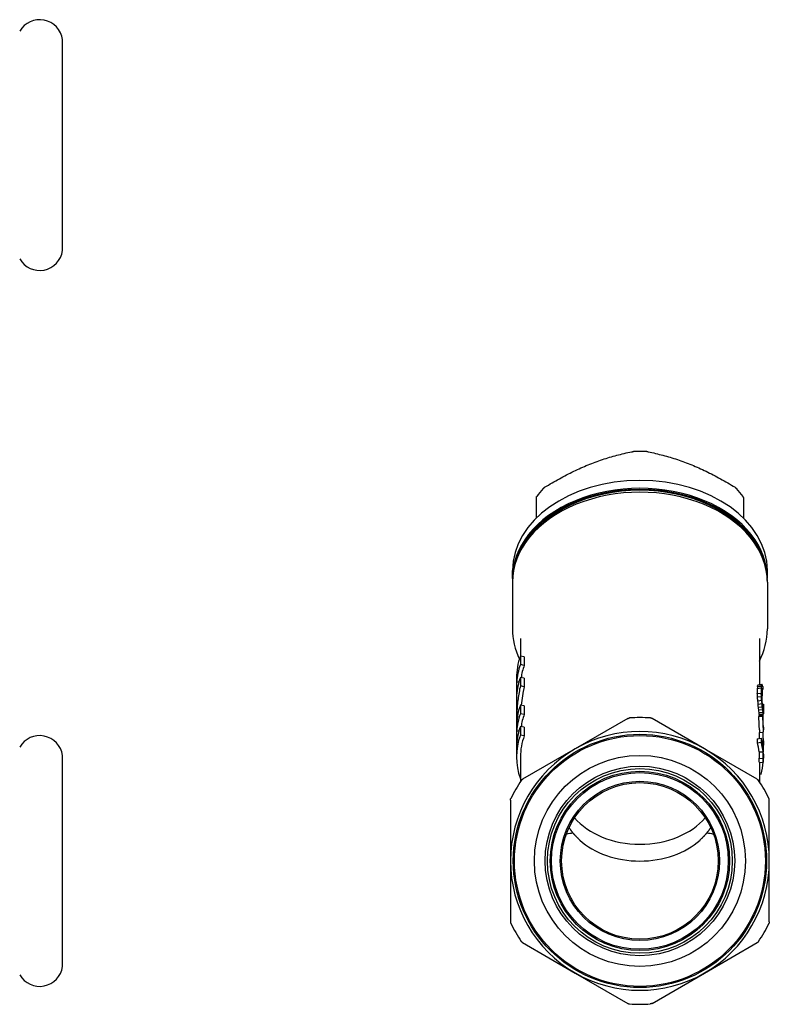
# Model space of a CAD drawing. Header units: millimetres. Extents: x 58 to 3744, y 30 to 299.
# Tile 4 of 4: x 372 to 466, y 174 to 297. Entities that reach past the tile are written whole.
import ezdxf

# ---------------------------------------------------------------- set-up
doc = ezdxf.new("R2010")
doc.units = ezdxf.units.MM
doc.layers.add('DETAIL', color=2, linetype='Continuous')

msp = doc.modelspace()

# ---------------------------------------------------------------- linework, layer by layer
at = {"layer": 'DETAIL'}
for p, q in [((377.6, 268.18), (377.6, 294.68)), ((437.09, 234.61), (437.09, 237.18)), ((463.09, 237.18), (463.09, 234.61)), ((434.09, 227.02), (434.09, 228.01)), ((466.09, 227.02), (466.09, 228.01)), ((434.09, 226.53), (434.09, 220.68)), ((466.09, 226.53), (466.09, 220.68)), ((435.09, 219.46), (435.09, 217.25)), ((465.09, 219.46), (465.09, 213.69)), ((435.08, 217.25), (435.08, 216.19)), ((435.56, 217.16), (435.08, 217.25)), ((435.56, 217.16), (435.56, 216.1)), ((435.56, 216.1), (435.08, 216.19)), ((434.59, 214.51), (434.59, 210.77)), ((434.61, 213.99), (434.61, 212.38)), ((434.89, 213.98), (434.61, 213.99)), ((435.08, 214.57), (435.08, 213.51)), ((435.56, 214.48), (435.08, 214.57)), ((435.56, 214.48), (435.56, 213.42)), ((435.56, 213.42), (435.08, 213.51)), ((464.83, 213.2), (465.32, 213.26)), ((464.83, 213.2), (464.83, 212.55)), ((464.85, 213.44), (465.35, 213.5)), ((464.89, 213.6), (465.39, 213.65)), ((464.93, 213.67), (465.42, 213.72)), ((465.35, 213.5), (465.32, 213.26)), ((465.32, 213.26), (465.32, 212.61)), ((465.44, 213.07), (465.42, 212.75)), ((465.42, 212.75), (465.42, 212.27)), ((465.44, 213.04), (465.51, 213.05)), ((465.46, 213.14), (465.49, 213.14)), ((465.51, 213.45), (465.51, 213.05)), ((464.83, 212.55), (465.32, 212.61)), ((464.85, 212.14), (465.35, 212.2)), ((464.89, 211.65), (465.39, 211.71)), ((465.35, 212.2), (465.32, 212.61)), ((465.44, 211.78), (465.42, 212.27)), ((434.59, 210.2), (434.59, 208.91)), ((435.08, 211.09), (435.08, 210.03)), ((435.56, 211), (435.08, 211.09)), ((435.56, 211), (435.56, 209.94)), ((464.93, 211.24), (465.42, 211.29)), ((464.98, 210.83), (465.47, 210.88)), ((465.02, 210.5), (465.51, 210.54)), ((465.48, 211.24), (465.51, 211.24)), ((465.49, 211.22), (465.59, 211.22)), ((465.51, 211.24), (465.51, 211.22)), ((465.52, 210.89), (465.59, 210.89)), ((465.57, 210.49), (465.58, 210.49)), ((465.59, 210.89), (465.58, 210.49)), ((465.59, 211.22), (465.59, 210.89)), ((465.59, 211.09), (465.59, 210.02)), ((435.56, 209.94), (435.08, 210.03)), ((448.57, 209.42), (441.96, 205.61)), ((458.21, 205.61), (451.61, 209.42)), ((465, 209.69), (465.5, 209.73)), ((465.03, 209.77), (465.52, 209.8)), ((465.05, 210.17), (465.55, 210.2)), ((465.08, 209.92), (465.58, 209.93)), ((465.09, 209.84), (465.59, 209.84)), ((465.09, 209.84), (465.09, 209.78)), ((465.55, 209.49), (465.58, 209.49)), ((434.59, 208.35), (434.59, 204.61)), ((434.61, 207.84), (434.61, 206.22)), ((434.89, 207.83), (434.61, 207.84)), ((435.08, 208.41), (435.08, 207.35)), ((435.56, 208.32), (435.08, 208.41)), ((435.56, 208.32), (435.56, 207.26)), ((465.09, 208.01), (465.09, 207.66)), ((465.59, 208.34), (465.59, 208.01)), ((435.56, 207.26), (435.08, 207.35)), ((464.83, 206.88), (465.32, 206.94)), ((464.83, 206.88), (464.83, 206.39)), ((465.05, 207.66), (465.54, 207.69)), ((465.05, 207.66), (465.05, 206.9)), ((465.32, 206.94), (465.32, 206.45)), ((465.54, 207.69), (465.54, 205.74)), ((465.58, 206.61), (465.58, 205.23)), ((465.59, 206.62), (465.59, 206.06)), ((441.96, 205.61), (435.36, 201.79)), ((464.82, 201.79), (458.21, 205.61)), ((464.83, 206.39), (465.32, 206.45)), ((465.05, 205.23), (465.54, 205.26)), ((465.54, 205.26), (465.54, 204.45)), ((377.6, 178.29), (377.6, 204.78)), ((435.09, 204.61), (435.09, 201.48)), ((465.05, 205.23), (465.05, 204.42)), ((465.05, 204.42), (465.54, 204.45)), ((465.58, 204.74), (465.58, 203.93)), ((465.59, 204.93), (465.59, 204.45)), ((465.08, 203.92), (465.58, 203.93)), ((465.09, 203.93), (465.09, 201.48)), ((435.09, 201.87), (435.08, 201.87)), ((465.09, 202.47), (465.32, 202.44)), ((433.84, 199.16), (433.84, 191.54)), ((466.34, 191.54), (466.34, 199.16)), ((433.84, 191.54), (433.84, 183.91)), ((466.34, 183.91), (466.34, 191.54)), ((435.36, 181.28), (441.96, 177.46)), ((458.21, 177.46), (464.82, 181.28)), ((441.96, 177.46), (448.57, 173.65)), ((451.61, 173.65), (458.21, 177.46))]:
    msp.add_line(p, q, dxfattribs=at)
at = {"layer": 'DETAIL', "flags": 128}
for points in [[(443.59, 241.28), (443.81, 241.37), (444.04, 241.46), (444.26, 241.54), (444.49, 241.63), (444.71, 241.71), (444.94, 241.79), (445.16, 241.87), (445.39, 241.94), (445.61, 242.02), (445.84, 242.09), (446.06, 242.16), (446.29, 242.23), (446.52, 242.3), (446.74, 242.36), (446.97, 242.42), (447.2, 242.48), (447.42, 242.54), (447.65, 242.6), (447.88, 242.66), (448.11, 242.71), (448.35, 242.77), (448.58, 242.82), (448.81, 242.87), (449.05, 242.91)], [(449.05, 242.91), (449.06, 242.92), (449.06, 242.92), (449.07, 242.92), (449.08, 242.92), (449.09, 242.92), (449.1, 242.92), (449.11, 242.93), (449.12, 242.93), (449.13, 242.93), (449.14, 242.93), (449.15, 242.93), (449.15, 242.93), (449.16, 242.93), (449.17, 242.93), (449.18, 242.93), (449.19, 242.94), (449.2, 242.94), (449.21, 242.94), (449.22, 242.94), (449.23, 242.94), (449.24, 242.94), (449.25, 242.94), (449.26, 242.94), (449.27, 242.94)], [(451.13, 242.91), (451.12, 242.92), (451.11, 242.92), (451.1, 242.92), (451.09, 242.92), (451.08, 242.92), (451.07, 242.92), (451.06, 242.93), (451.06, 242.93), (451.05, 242.93), (451.04, 242.93), (451.03, 242.93), (451.02, 242.93), (451.01, 242.93), (451, 242.93), (450.99, 242.93), (450.98, 242.94), (450.97, 242.94), (450.96, 242.94), (450.95, 242.94), (450.94, 242.94), (450.93, 242.94), (450.92, 242.94), (450.91, 242.94), (450.9, 242.94)], [(451.13, 242.91), (451.36, 242.87), (451.6, 242.82), (451.83, 242.77), (452.06, 242.71), (452.29, 242.66), (452.52, 242.6), (452.75, 242.54), (452.98, 242.48), (453.2, 242.42), (453.43, 242.36), (453.66, 242.3), (453.88, 242.23), (454.11, 242.16), (454.33, 242.09), (454.56, 242.02), (454.79, 241.94), (455.01, 241.87), (455.24, 241.79), (455.46, 241.71), (455.69, 241.63), (455.91, 241.54), (456.14, 241.46), (456.36, 241.37), (456.59, 241.28)], [(438.13, 238.46), (438.36, 238.6), (438.6, 238.74), (438.83, 238.88), (439.06, 239.02), (439.29, 239.15), (439.52, 239.28), (439.75, 239.41), (439.98, 239.54), (440.2, 239.66), (440.43, 239.78), (440.66, 239.9), (440.88, 240.02), (441.11, 240.14), (441.33, 240.25), (441.56, 240.36), (441.79, 240.47), (442.01, 240.58), (442.24, 240.69), (442.46, 240.79), (442.69, 240.89), (442.91, 240.99), (443.14, 241.09), (443.36, 241.18), (443.59, 241.28)], [(456.59, 241.28), (456.81, 241.18), (457.04, 241.09), (457.26, 240.99), (457.49, 240.89), (457.71, 240.79), (457.94, 240.69), (458.16, 240.58), (458.39, 240.47), (458.61, 240.36), (458.84, 240.25), (459.06, 240.14), (459.29, 240.02), (459.52, 239.9), (459.74, 239.78), (459.97, 239.66), (460.2, 239.54), (460.42, 239.41), (460.65, 239.28), (460.88, 239.15), (461.11, 239.02), (461.35, 238.88), (461.58, 238.74), (461.81, 238.6), (462.05, 238.46)], [(438.13, 238.46), (438.12, 238.45), (438.11, 238.45), (438.1, 238.44), (438.09, 238.44), (438.09, 238.43), (438.08, 238.42), (438.07, 238.42), (438.06, 238.41), (438.05, 238.41), (438.05, 238.4), (438.04, 238.4), (438.03, 238.39), (438.03, 238.39), (438.02, 238.38), (438.01, 238.37), (438.01, 238.37), (438, 238.36), (437.99, 238.36), (437.99, 238.35), (437.98, 238.35), (437.97, 238.34), (437.97, 238.33), (437.96, 238.33), (437.96, 238.32)], [(462.05, 238.46), (462.06, 238.45), (462.06, 238.45), (462.07, 238.44), (462.08, 238.44), (462.09, 238.43), (462.1, 238.42), (462.1, 238.42), (462.11, 238.41), (462.12, 238.41), (462.13, 238.4), (462.13, 238.4), (462.14, 238.39), (462.15, 238.39), (462.15, 238.38), (462.16, 238.37), (462.17, 238.37), (462.17, 238.36), (462.18, 238.36), (462.19, 238.35), (462.19, 238.35), (462.2, 238.34), (462.2, 238.33), (462.21, 238.33), (462.21, 238.32)], [(437.09, 237.18), (437.09, 237.19), (437.09, 237.19), (437.09, 237.2), (437.09, 237.2), (437.09, 237.21), (437.09, 237.22), (437.09, 237.22), (437.09, 237.23), (437.09, 237.23), (437.1, 237.24), (437.1, 237.24), (437.1, 237.25), (437.1, 237.26), (437.11, 237.26), (437.11, 237.27), (437.11, 237.27), (437.11, 237.28), (437.12, 237.29), (437.12, 237.29), (437.12, 237.3), (437.13, 237.3), (437.13, 237.31), (437.14, 237.32), (437.14, 237.32)], [(463.09, 237.18), (463.09, 237.19), (463.09, 237.19), (463.09, 237.2), (463.09, 237.2), (463.08, 237.21), (463.08, 237.22), (463.08, 237.22), (463.08, 237.23), (463.08, 237.23), (463.08, 237.24), (463.07, 237.24), (463.07, 237.25), (463.07, 237.26), (463.07, 237.26), (463.07, 237.27), (463.06, 237.27), (463.06, 237.28), (463.06, 237.29), (463.05, 237.29), (463.05, 237.3), (463.05, 237.3), (463.04, 237.31), (463.04, 237.32), (463.03, 237.32)], [(434.09, 220.68), (434.1, 220.2), (434.14, 219.71), (434.21, 219.23), (434.31, 218.75), (434.43, 218.28), (434.58, 217.81), (434.76, 217.35), (434.96, 216.89)], [(465.09, 216.63), (465.32, 217.11), (465.52, 217.61), (465.69, 218.11), (465.83, 218.61), (465.94, 219.13), (466.02, 219.64), (466.07, 220.16), (466.09, 220.68)], [(435.08, 213.51), (435.04, 213.3), (434.99, 213.1), (434.96, 212.9), (434.92, 212.7), (434.88, 212.49), (434.85, 212.29), (434.82, 212.08), (434.79, 211.88), (434.76, 211.67), (434.74, 211.47), (434.71, 211.26), (434.69, 211.05), (434.67, 210.85), (434.66, 210.64), (434.64, 210.43), (434.63, 210.22), (434.62, 210.01), (434.61, 209.81), (434.6, 209.6), (434.59, 209.39), (434.59, 209.18), (434.59, 208.97), (434.59, 208.77), (434.59, 208.56)], [(435.56, 213.42), (435.54, 213.32), (435.52, 213.22), (435.5, 213.13), (435.48, 213.03), (435.46, 212.93), (435.45, 212.84), (435.43, 212.74), (435.41, 212.64), (435.39, 212.54), (435.38, 212.45), (435.36, 212.35), (435.35, 212.25), (435.33, 212.15), (435.32, 212.05), (435.3, 211.96), (435.29, 211.86), (435.28, 211.76), (435.26, 211.66), (435.25, 211.56), (435.24, 211.46), (435.23, 211.36), (435.22, 211.26), (435.2, 211.17), (435.19, 211.07)], [(464.85, 213.44), (464.85, 213.43), (464.85, 213.42), (464.85, 213.41), (464.85, 213.4), (464.85, 213.39), (464.85, 213.38), (464.85, 213.37), (464.85, 213.36), (464.85, 213.35), (464.84, 213.34), (464.84, 213.33), (464.84, 213.32), (464.84, 213.31), (464.84, 213.3), (464.84, 213.29), (464.84, 213.28), (464.84, 213.27), (464.84, 213.26), (464.84, 213.25), (464.84, 213.24), (464.84, 213.23), (464.83, 213.22), (464.83, 213.21), (464.83, 213.2)], [(465.46, 213.15), (465.46, 213.15), (465.46, 213.14), (465.46, 213.14), (465.46, 213.14), (465.45, 213.13), (465.45, 213.13), (465.45, 213.13), (465.45, 213.12), (465.45, 213.12), (465.45, 213.12), (465.45, 213.11), (465.45, 213.11), (465.45, 213.11), (465.45, 213.1), (465.45, 213.1), (465.45, 213.1), (465.45, 213.09), (465.45, 213.09), (465.44, 213.09), (465.44, 213.08), (465.44, 213.08), (465.44, 213.08), (465.44, 213.08), (465.44, 213.07)], [(434.63, 211.6), (434.63, 211.54), (434.62, 211.48), (434.62, 211.42), (434.62, 211.36), (434.61, 211.31), (434.61, 211.25), (434.61, 211.19), (434.61, 211.13), (434.6, 211.07), (434.6, 211.02), (434.6, 210.96), (434.6, 210.9), (434.6, 210.84), (434.59, 210.78), (434.59, 210.73), (434.59, 210.67), (434.59, 210.61), (434.59, 210.55), (434.59, 210.49), (434.59, 210.44), (434.59, 210.38), (434.59, 210.32), (434.59, 210.26), (434.59, 210.2)], [(464.85, 212.14), (464.85, 212.16), (464.85, 212.17), (464.85, 212.19), (464.85, 212.21), (464.85, 212.23), (464.85, 212.24), (464.85, 212.26), (464.85, 212.28), (464.85, 212.29), (464.84, 212.31), (464.84, 212.33), (464.84, 212.34), (464.84, 212.36), (464.84, 212.38), (464.84, 212.4), (464.84, 212.41), (464.84, 212.43), (464.84, 212.45), (464.84, 212.46), (464.84, 212.48), (464.84, 212.5), (464.83, 212.51), (464.83, 212.53), (464.83, 212.55)], [(465.46, 211.53), (465.46, 211.54), (465.46, 211.55), (465.46, 211.56), (465.46, 211.57), (465.45, 211.58), (465.45, 211.59), (465.45, 211.6), (465.45, 211.61), (465.45, 211.62), (465.45, 211.63), (465.45, 211.64), (465.45, 211.65), (465.45, 211.66), (465.45, 211.67), (465.45, 211.68), (465.45, 211.69), (465.45, 211.7), (465.45, 211.71), (465.44, 211.72), (465.44, 211.73), (465.44, 211.74), (465.44, 211.75), (465.44, 211.77), (465.44, 211.78)], [(448.57, 209.42), (448.58, 209.43), (448.58, 209.43), (448.59, 209.44), (448.6, 209.44), (448.61, 209.44), (448.62, 209.45), (448.63, 209.45), (448.64, 209.45), (448.65, 209.46), (448.65, 209.46), (448.66, 209.46), (448.67, 209.47), (448.68, 209.47), (448.69, 209.47), (448.7, 209.47), (448.71, 209.48), (448.72, 209.48), (448.73, 209.48), (448.74, 209.48), (448.74, 209.48), (448.75, 209.48), (448.76, 209.49), (448.77, 209.49), (448.78, 209.49)], [(451.61, 209.42), (451.6, 209.43), (451.59, 209.43), (451.58, 209.44), (451.57, 209.44), (451.56, 209.44), (451.55, 209.45), (451.55, 209.45), (451.54, 209.45), (451.53, 209.46), (451.52, 209.46), (451.51, 209.46), (451.5, 209.47), (451.49, 209.47), (451.48, 209.47), (451.47, 209.47), (451.47, 209.48), (451.46, 209.48), (451.45, 209.48), (451.44, 209.48), (451.43, 209.48), (451.42, 209.48), (451.41, 209.49), (451.4, 209.49), (451.39, 209.49)], [(465.09, 208.01), (465.09, 208.08), (465.09, 208.15), (465.09, 208.22), (465.08, 208.29), (465.08, 208.36), (465.08, 208.43), (465.08, 208.5), (465.08, 208.57), (465.07, 208.64), (465.07, 208.71), (465.07, 208.78), (465.07, 208.85), (465.06, 208.92), (465.06, 208.99), (465.05, 209.06), (465.05, 209.13), (465.04, 209.2), (465.04, 209.27), (465.03, 209.34), (465.03, 209.41), (465.02, 209.48), (465.02, 209.55), (465.01, 209.62), (465, 209.69)], [(465.57, 207.33), (465.58, 207.43), (465.58, 207.53), (465.58, 207.63), (465.58, 207.73), (465.59, 207.83), (465.59, 207.93), (465.59, 208.03), (465.59, 208.13), (465.59, 208.23), (465.58, 208.33), (465.58, 208.43), (465.58, 208.53), (465.58, 208.63), (465.57, 208.73), (465.57, 208.83), (465.56, 208.93), (465.56, 209.03), (465.55, 209.13), (465.54, 209.23), (465.54, 209.33), (465.53, 209.43), (465.52, 209.53), (465.51, 209.63), (465.5, 209.73)], [(465.59, 208.34), (465.59, 208.4), (465.59, 208.46), (465.59, 208.52), (465.58, 208.58), (465.58, 208.64), (465.58, 208.7), (465.58, 208.76), (465.58, 208.83), (465.58, 208.89), (465.58, 208.95), (465.57, 209.01), (465.57, 209.07), (465.57, 209.13), (465.57, 209.19), (465.56, 209.25), (465.56, 209.32), (465.56, 209.38), (465.55, 209.44), (465.55, 209.5), (465.54, 209.56), (465.54, 209.62), (465.53, 209.68), (465.53, 209.74), (465.52, 209.8)], [(465.59, 206.62), (465.59, 206.65), (465.59, 206.67), (465.59, 206.69), (465.59, 206.72), (465.59, 206.74), (465.59, 206.76), (465.59, 206.78), (465.59, 206.81), (465.59, 206.83), (465.59, 206.85), (465.59, 206.88), (465.59, 206.9), (465.58, 206.92), (465.58, 206.95), (465.58, 206.97), (465.58, 206.99), (465.58, 207.01), (465.58, 207.04), (465.58, 207.06), (465.58, 207.08), (465.58, 207.11), (465.58, 207.13), (465.58, 207.15), (465.58, 207.18)], [(465.58, 205.5), (465.58, 205.55), (465.58, 205.59), (465.58, 205.64), (465.58, 205.69), (465.58, 205.73), (465.59, 205.78), (465.59, 205.82), (465.59, 205.87), (465.59, 205.92), (465.59, 205.96), (465.59, 206.01), (465.59, 206.06), (465.59, 206.1), (465.59, 206.15), (465.59, 206.19), (465.59, 206.24), (465.59, 206.29), (465.59, 206.33), (465.58, 206.38), (465.58, 206.42), (465.58, 206.47), (465.58, 206.52), (465.58, 206.56), (465.58, 206.61)], [(435.36, 201.79), (435.35, 201.79), (435.34, 201.78), (435.33, 201.78), (435.32, 201.77), (435.32, 201.77), (435.31, 201.76), (435.3, 201.76), (435.29, 201.75), (435.29, 201.74), (435.28, 201.74), (435.27, 201.73), (435.26, 201.73), (435.26, 201.72), (435.25, 201.71), (435.24, 201.71), (435.24, 201.7), (435.23, 201.69), (435.23, 201.69), (435.22, 201.68), (435.21, 201.67), (435.21, 201.66), (435.2, 201.66), (435.2, 201.65), (435.19, 201.64)], [(464.82, 201.79), (464.83, 201.79), (464.83, 201.78), (464.84, 201.78), (464.85, 201.77), (464.86, 201.77), (464.87, 201.76), (464.87, 201.76), (464.88, 201.75), (464.89, 201.74), (464.9, 201.74), (464.9, 201.73), (464.91, 201.73), (464.92, 201.72), (464.92, 201.71), (464.93, 201.71), (464.94, 201.7), (464.94, 201.69), (464.95, 201.69), (464.95, 201.68), (464.96, 201.67), (464.97, 201.66), (464.97, 201.66), (464.98, 201.65), (464.98, 201.64)], [(433.84, 199.16), (433.84, 199.17), (433.84, 199.18), (433.84, 199.19), (433.84, 199.2), (433.84, 199.21), (433.84, 199.22), (433.84, 199.23), (433.84, 199.24), (433.84, 199.25), (433.85, 199.26), (433.85, 199.27), (433.85, 199.28), (433.85, 199.29), (433.85, 199.29), (433.86, 199.3), (433.86, 199.31), (433.86, 199.32), (433.87, 199.33), (433.87, 199.34), (433.87, 199.35), (433.88, 199.36), (433.88, 199.36), (433.88, 199.37), (433.89, 199.38)], [(466.34, 199.16), (466.34, 199.17), (466.34, 199.18), (466.34, 199.19), (466.34, 199.2), (466.33, 199.21), (466.33, 199.22), (466.33, 199.23), (466.33, 199.24), (466.33, 199.25), (466.33, 199.26), (466.33, 199.27), (466.32, 199.28), (466.32, 199.29), (466.32, 199.29), (466.32, 199.3), (466.31, 199.31), (466.31, 199.32), (466.31, 199.33), (466.3, 199.34), (466.3, 199.35), (466.3, 199.36), (466.29, 199.36), (466.29, 199.37), (466.29, 199.38)], [(441.71, 195.03), (441.69, 195.06), (441.67, 195.09), (441.64, 195.12), (441.62, 195.14), (441.6, 195.17), (441.57, 195.2), (441.55, 195.23), (441.53, 195.26), (441.51, 195.29), (441.48, 195.32), (441.46, 195.35), (441.44, 195.38), (441.42, 195.41), (441.4, 195.44), (441.38, 195.47), (441.36, 195.5), (441.34, 195.53), (441.32, 195.56), (441.3, 195.59), (441.28, 195.62), (441.26, 195.65), (441.24, 195.68), (441.22, 195.71), (441.2, 195.74)], [(458.97, 195.74), (458.96, 195.71), (458.94, 195.68), (458.92, 195.65), (458.9, 195.62), (458.88, 195.59), (458.86, 195.56), (458.84, 195.53), (458.82, 195.5), (458.8, 195.47), (458.78, 195.44), (458.75, 195.41), (458.73, 195.38), (458.71, 195.35), (458.69, 195.32), (458.67, 195.29), (458.65, 195.26), (458.62, 195.23), (458.6, 195.2), (458.58, 195.17), (458.55, 195.14), (458.53, 195.12), (458.51, 195.09), (458.48, 195.06), (458.46, 195.03)], [(442.54, 194.16), (442.5, 194.2), (442.47, 194.23), (442.43, 194.27), (442.39, 194.3), (442.36, 194.34), (442.32, 194.37), (442.28, 194.41), (442.25, 194.44), (442.21, 194.48), (442.18, 194.52), (442.14, 194.55), (442.11, 194.59), (442.07, 194.62), (442.04, 194.66), (442, 194.7), (441.97, 194.73), (441.94, 194.77), (441.9, 194.81), (441.87, 194.84), (441.84, 194.88), (441.81, 194.92), (441.78, 194.95), (441.74, 194.99), (441.71, 195.03)], [(458.46, 195.03), (458.43, 194.99), (458.4, 194.95), (458.37, 194.92), (458.33, 194.88), (458.3, 194.84), (458.27, 194.81), (458.24, 194.77), (458.2, 194.73), (458.17, 194.7), (458.14, 194.66), (458.1, 194.62), (458.07, 194.59), (458.03, 194.55), (458, 194.52), (457.96, 194.48), (457.93, 194.44), (457.89, 194.41), (457.85, 194.37), (457.82, 194.34), (457.78, 194.3), (457.74, 194.27), (457.71, 194.23), (457.67, 194.2), (457.63, 194.16)], [(433.84, 183.91), (433.84, 183.9), (433.84, 183.89), (433.84, 183.88), (433.84, 183.87), (433.84, 183.86), (433.84, 183.85), (433.84, 183.84), (433.84, 183.83), (433.84, 183.82), (433.85, 183.81), (433.85, 183.8), (433.85, 183.79), (433.85, 183.79), (433.85, 183.78), (433.86, 183.77), (433.86, 183.76), (433.86, 183.75), (433.87, 183.74), (433.87, 183.73), (433.87, 183.72), (433.88, 183.71), (433.88, 183.71), (433.88, 183.7), (433.89, 183.69)], [(466.34, 183.91), (466.34, 183.9), (466.34, 183.89), (466.34, 183.88), (466.34, 183.87), (466.33, 183.86), (466.33, 183.85), (466.33, 183.84), (466.33, 183.83), (466.33, 183.82), (466.33, 183.81), (466.33, 183.8), (466.32, 183.79), (466.32, 183.79), (466.32, 183.78), (466.32, 183.77), (466.31, 183.76), (466.31, 183.75), (466.31, 183.74), (466.3, 183.73), (466.3, 183.72), (466.3, 183.71), (466.29, 183.71), (466.29, 183.7), (466.29, 183.69)], [(435.36, 181.28), (435.35, 181.28), (435.34, 181.29), (435.33, 181.29), (435.32, 181.3), (435.32, 181.3), (435.31, 181.31), (435.3, 181.31), (435.29, 181.32), (435.29, 181.33), (435.28, 181.33), (435.27, 181.34), (435.26, 181.34), (435.26, 181.35), (435.25, 181.36), (435.24, 181.36), (435.24, 181.37), (435.23, 181.38), (435.23, 181.38), (435.22, 181.39), (435.21, 181.4), (435.21, 181.41), (435.2, 181.41), (435.2, 181.42), (435.19, 181.43)], [(464.82, 181.28), (464.83, 181.28), (464.83, 181.29), (464.84, 181.29), (464.85, 181.3), (464.86, 181.3), (464.87, 181.31), (464.87, 181.31), (464.88, 181.32), (464.89, 181.33), (464.9, 181.33), (464.9, 181.34), (464.91, 181.34), (464.92, 181.35), (464.92, 181.36), (464.93, 181.36), (464.94, 181.37), (464.94, 181.38), (464.95, 181.38), (464.95, 181.39), (464.96, 181.4), (464.97, 181.41), (464.97, 181.41), (464.98, 181.42), (464.98, 181.43)], [(448.57, 173.65), (448.58, 173.64), (448.58, 173.64), (448.59, 173.63), (448.6, 173.63), (448.61, 173.63), (448.62, 173.62), (448.63, 173.62), (448.64, 173.62), (448.65, 173.61), (448.65, 173.61), (448.66, 173.61), (448.67, 173.6), (448.68, 173.6), (448.69, 173.6), (448.7, 173.6), (448.71, 173.59), (448.72, 173.59), (448.73, 173.59), (448.74, 173.59), (448.74, 173.59), (448.75, 173.59), (448.76, 173.58), (448.77, 173.58), (448.78, 173.58)], [(451.61, 173.65), (451.6, 173.64), (451.59, 173.64), (451.58, 173.63), (451.57, 173.63), (451.56, 173.63), (451.55, 173.62), (451.55, 173.62), (451.54, 173.62), (451.53, 173.61), (451.52, 173.61), (451.51, 173.61), (451.5, 173.6), (451.49, 173.6), (451.48, 173.6), (451.47, 173.6), (451.47, 173.59), (451.46, 173.59), (451.45, 173.59), (451.44, 173.59), (451.43, 173.59), (451.42, 173.59), (451.41, 173.58), (451.4, 173.58), (451.39, 173.58)]]:
    msp.add_lwpolyline(points, dxfattribs=at)
at = {"layer": 'DETAIL'}
for radius in [15.9, 15.75, 13.25, 11.9, 11.6, 11.26, 11.1, 10, 9.83]:
    msp.add_circle((450.09, 191.54), radius, dxfattribs=at)
for centre, radius, start, end in [((374.73, 294.29), 2.89, 78.9193, 149.9999), ((374.73, 294.29), 2.89, 7.84, 78.9184), ((374.73, 268.58), 2.89, 210.0001, 281.0807), ((374.73, 268.58), 2.89, 281.0816, 352.16), ((450.09, 191.54), 18, 85.8419, 94.1581), ((450.09, 191.54), 16.25, 60, 120), ((374.73, 204.39), 2.89, 78.9193, 149.9999), ((374.73, 204.39), 2.89, 7.84, 78.9184), ((450.09, 191.54), 16.25, 120, 180), ((450.09, 191.54), 16.25, 0, 60), ((450.09, 191.54), 18, 145.8419, 154.1581), ((450.09, 191.54), 18, 25.8419, 34.1581), ((450.09, 191.54), 16.25, 180, 240), ((450.09, 191.54), 16.25, 300, 0), ((450.09, 191.54), 18, 205.8419, 214.1581), ((450.09, 191.54), 18, 325.8419, 334.1581), ((374.73, 178.68), 2.89, 281.0816, 352.16), ((374.73, 178.68), 2.89, 210.0001, 281.0807), ((450.09, 191.54), 16.25, 240, 300), ((450.09, 191.54), 18, 265.8419, 274.1581)]:
    msp.add_arc(centre, radius, start, end, dxfattribs=at)
for centre, major_axis, ratio, start_param, end_param in [((450.09, 232.7), (-14.5, 0), 0.707107, 4.655936, 4.768842), ((450.09, 227.02), (-16, 0), 0.707107, 3.119716, 6.305062), ((450.09, 228.01), (-16, 0), 0.707107, 3.141593, 6.283185), ((450.09, 226.53), (16, 0), 0.707107, 0, 3.141593), ((450.09, 226.95), (-15.9, 0), 0.707107, 3.290467, 6.134311), ((450.09, 226.95), (-15.75, 0), 0.707107, 3.55412, 5.870658), ((450.09, 232.7), (14.5, 0), 0.707107, 2.561541, 2.674447), ((450.09, 232.7), (14.5, 0), 0.707107, 0.467146, 0.580051), ((450.09, 214.51), (-15.5, 0), 0.707107, 6.030505, 6.283185), ((450.09, 213.45), (-15.5, 0), 0.707107, 6.030505, 6.233164), ((450.09, 213.45), (-15, 0), 0.707107, 6.030505, 6.178855), ((450.09, 211.83), (-15.5, 0), 0.707107, 6.030505, 6.233164), ((394.97, 215.18), (70.11, 0), 0.308177, 6.202279, 6.209641), ((418.85, 214.38), (46.24, 0), 0.186541, 6.19226, 6.201288), ((396.75, 215.19), (68.83, 0), 0.295395, 6.200172, 6.207724), ((419.85, 214.38), (45.73, 0), 0.171445, 6.190233, 6.19946), ((444.06, 213.14), (21.52, 0), 0.220162, 0.102621, 0.122685), ((436.47, 213.07), (29.11, 0), 0.026905, 0.082452, 0.093941), ((448.57, 212.72), (17.02, 0), 0.461296, 0.093163, 0.115639), ((446.67, 212.49), (18.92, 0), 0.336255, 0.088317, 0.102526), ((450.09, 210.77), (-15.5, 0), 0.707107, 6.207458, 6.302332), ((394.97, 206.75), (70.11, 0), 0.951329, 0.073541, 0.080903), ((418.85, 207.53), (46.24, 0), 0.982447, 0.081893, 0.090921), ((396.75, 206.75), (68.83, 0), 0.955375, 0.075458, 0.083011), ((419.85, 207.53), (45.73, 0), 0.985194, 0.083721, 0.092948), ((436.47, 208.8), (29.11, 0), 0.999638, 0.082468, 0.093957), ((450.09, 208.35), (-15.5, 0), 0.707107, 6.030505, 6.283185), ((443.86, 208.72), (21.22, 0), 0.978637, 0.101655, 0.121533), ((448.52, 209.13), (16.57, 0), 0.891609, 0.09288, 0.11529), ((450.09, 209.47), (15, 0), 0.707107, 0.066361, 0.097673), ((444.06, 208.72), (21.52, 0), 0.975463, 0.102625, 0.122689), ((448.57, 209.13), (17.02, 0), 0.887246, 0.093164, 0.11564), ((446.67, 209.37), (18.92, 0), 0.941771, 0.088318, 0.102526), ((450.09, 209.87), (15.5, 0), 0.707107, 0.066361, 0.097673), ((450.09, 209.47), (15.5, 0), 0.707107, 0.066361, 0.097673), ((446.62, 210.22), (18.97, 0), 0.336255, 0.031733, 0.059984), ((418.81, 210.58), (46.78, 0), 0.171445, 6.262976, 6.271962), ((450.09, 211.09), (15.5, 0), 0.707107, 0, 0.011702), ((450.09, 207.29), (-15.5, 0), 0.707107, 6.030505, 6.233164), ((450.09, 207.29), (-15, 0), 0.707107, 6.030505, 6.178855), ((418.19, 210.22), (46.9, 0), 0.186541, 6.223654, 6.232535), ((449.19, 209.64), (15.9, 0), 0.518698, 0.034107, 0.064462), ((443.7, 209.79), (21.39, 0), 0.205596, 0.009799, 0.029406), ((419.22, 210.22), (46.37, 0), 0.171445, 6.222323, 6.231401), ((449.22, 209.64), (16.37, 0), 0.525065, 0.034168, 0.064578), ((443.92, 209.98), (21.67, 0), 0.975463, 6.242527, 6.260096), ((443.91, 209.79), (21.68, 0), 0.220162, 0.009893, 0.029689), ((425.35, 210.17), (40.23, 0), 0.993295, 6.266237, 6.274908), ((363.1, 210.02), (102.48, 0), 0.376452, 6.278634, 6.283185), ((450.09, 205.67), (-15.5, 0), 0.707107, 6.030505, 6.233164), ((450.09, 204.61), (-15.5, 0), 0.707107, 6.030505, 6.535866), ((450.09, 204.61), (-15, 0), 0.707107, 6.030505, 6.283185), ((450.09, 204.93), (15.5, 0), 0.707107, 0.074181, 0.184376), ((450.09, 206.88), (15.5, 0), 0.707107, 0.027308, 0.074181), ((450.09, 204.45), (15, 0), 0.707107, 0.074181, 0.184376), ((450.09, 204.45), (15.5, 0), 0.707107, 0.074181, 0.184376), ((450.09, 203.64), (15, 0), 0.707107, 0.027308, 0.074181), ((450.09, 203.64), (15.5, 0), 0.707107, 0.027308, 0.074181), ((450.09, 204.93), (15.5, 0), 0.707107, 0, 0.027308), ((450.09, 204.45), (15.5, 0), 0.707107, 6.255877, 6.310494), ((450.09, 204.45), (15.5, 0), 0.707107, 6.098809, 6.236529), ((450.09, 200.36), (9.5, 0), 0.707107, 3.671725, 5.753053), ((442.49, 191.54), (-5, 0), 0.707107, 4.867683, 5.048616), ((450.09, 198.24), (9.5, 0), 0.707107, 3.794589, 5.630189), ((457.69, 191.54), (5, 0), 0.707107, 1.23457, 1.415502)]:
    msp.add_ellipse(centre, major_axis=major_axis, ratio=ratio, start_param=start_param, end_param=end_param, dxfattribs=at)

doc.saveas('drawing.dxf')
